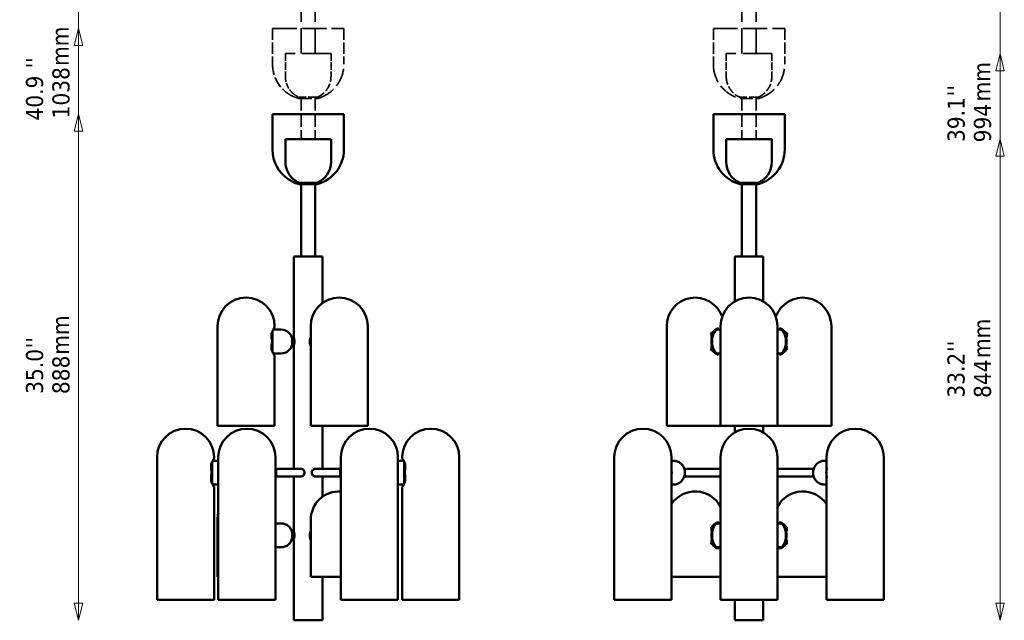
# Model space of a CAD drawing. Header units: millimetres. Extents: x 188 to 1913, y 148 to 2839.
# Tile 210 of 211: x 188 to 1913, y 829 to 1882. Entities that reach past the tile are written whole.
import ezdxf

# ---------------------------------------------------------------- set-up
doc = ezdxf.new("R2010")
doc.units = ezdxf.units.MM
doc.header["$LTSCALE"] = 10
doc.linetypes.add('DASHED', pattern=[0.2068, 0.1655, -0.0413])
for name, color, linetype, lineweight in [('Symbol (ISO)', 7, 'Continuous', 25), ('Widoczne (ISO)', 7, 'Continuous', 50), ('Wymiar (ISO)', 7, 'Continuous', 25)]:
    doc.layers.add(name, color=color, linetype=linetype, lineweight=lineweight)
doc.styles.add('Tekst notatki (ISO)', font='tahoma.ttf')

msp = doc.modelspace()

# ---------------------------------------------------------------- linework, layer by layer
at = {"layer": 'Widoczne (ISO)', "linetype": 'DASHED', "lineweight": 35, "ltscale": 26.999443}
for p, q in [((680.8, 1822.7), (680.8, 2046)), ((705.8, 1822.7), (705.8, 2046)), ((1453.5, 1822.7), (1453.5, 2046)), ((1478.5, 1822.7), (1478.5, 2046))]:
    msp.add_line(p, q, dxfattribs=at)
at = {"layer": 'Widoczne (ISO)', "linetype": 'DASHED', "lineweight": 35, "ltscale": 25.388874}
for p, q in [((630.8, 1866.7), (755.8, 1866.7)), ((1403.5, 1866.7), (1528.5, 1866.7))]:
    msp.add_line(p, q, dxfattribs=at)
at = {"layer": 'Widoczne (ISO)', "linetype": 'DASHED', "lineweight": 35, "ltscale": 11.898498}
for p, q in [((630.8, 1866.7), (630.8, 1804.2)), ((755.8, 1866.7), (755.8, 1804.2)), ((1403.5, 1866.7), (1403.5, 1804.2)), ((1528.5, 1866.7), (1528.5, 1804.2))]:
    msp.add_line(p, q, dxfattribs=at)
at = {"layer": 'Widoczne (ISO)', "linetype": 'DASHED', "lineweight": 35, "ltscale": 24.519987}
for p, q in [((632.8, 1866.7), (753.8, 1866.7)), ((1405.5, 1866.7), (1526.5, 1866.7))]:
    msp.add_line(p, q, dxfattribs=at)
at = {"layer": 'Widoczne (ISO)', "linetype": 'DASHED', "lineweight": 35, "ltscale": 30.382908}
for p, q in [((733.3, 1822.7), (653.3, 1822.7)), ((1506, 1822.7), (1426, 1822.7))]:
    msp.add_line(p, q, dxfattribs=at)
at = {"layer": 'Widoczne (ISO)', "linetype": 'DASHED', "lineweight": 35, "ltscale": 7.615002}
for p, q in [((653.3, 1822.7), (653.3, 1782.7)), ((733.3, 1822.7), (733.3, 1782.7)), ((1426, 1822.7), (1426, 1782.7)), ((1506, 1822.7), (1506, 1782.7))]:
    msp.add_line(p, q, dxfattribs=at)
at = {"layer": 'Widoczne (ISO)', "linetype": 'DASHED', "lineweight": 35, "ltscale": 9.56932}
for p, q in [((709.3, 1746), (677.3, 1746)), ((1482, 1746), (1450, 1746))]:
    msp.add_line(p, q, dxfattribs=at)
at = {"layer": 'Widoczne (ISO)', "linetype": 'DASHED', "lineweight": 35, "ltscale": 13.676178}
for p, q in [((677.3, 1743.7), (709.3, 1743.7)), ((1450, 1743.7), (1482, 1743.7))]:
    msp.add_line(p, q, dxfattribs=at)
at = {"layer": 'Widoczne (ISO)', "linetype": 'DASHED', "lineweight": 35, "ltscale": 13.962074}
for p, q in [((680.8, 1746), (680.8, 1672.7)), ((705.8, 1746), (705.8, 1672.7)), ((1453.5, 1746), (1453.5, 1672.7)), ((1478.5, 1746), (1478.5, 1672.7))]:
    msp.add_line(p, q, dxfattribs=at)
at = {"layer": 'Widoczne (ISO)'}
for p, q in [((630.8, 1716.7), (755.8, 1716.7)), ((630.8, 1716.7), (630.8, 1654.2)), ((632.8, 1716.7), (753.8, 1716.7)), ((755.8, 1716.7), (755.8, 1654.2)), ((1403.5, 1716.7), (1528.5, 1716.7)), ((1403.5, 1716.7), (1403.5, 1654.2)), ((1405.5, 1716.7), (1526.5, 1716.7)), ((1528.5, 1716.7), (1528.5, 1654.2)), ((733.3, 1672.7), (653.3, 1672.7)), ((653.3, 1672.7), (653.3, 1632.7)), ((733.3, 1672.7), (733.3, 1632.7)), ((1506, 1672.7), (1426, 1672.7)), ((1426, 1672.7), (1426, 1632.7)), ((1506, 1672.7), (1506, 1632.7)), ((709.3, 1596), (677.3, 1596)), ((677.3, 1593.7), (709.3, 1593.7)), ((680.8, 1466.7), (680.8, 1596)), ((705.8, 1466.7), (705.8, 1596)), ((1482, 1596), (1450, 1596)), ((1450, 1593.7), (1482, 1593.7)), ((1453.5, 1466.7), (1453.5, 1596)), ((1478.5, 1466.7), (1478.5, 1596)), ((718.3, 1466.7), (668.3, 1466.7)), ((668.3, 1466.7), (668.3, 1462.7)), ((668.3, 1324.4), (668.3, 1462.7)), ((718.3, 1466.7), (718.3, 1462.7)), ((718.3, 1385.1), (718.3, 1462.7)), ((1491, 1466.7), (1441, 1466.7)), ((1441, 1466.7), (1441, 1462.7)), ((1441, 1388), (1441, 1462.7)), ((1491, 1466.7), (1491, 1462.7)), ((1491, 1388), (1491, 1462.7)), ((534.4, 1169.7), (534.4, 1344.7)), ((629.2, 1321.7), (629.2, 1332.1)), ((629.9, 1333.6), (629.9, 1301.7)), ((630.8, 1335.9), (630.8, 1299.5)), ((645.8, 1338.7), (632.2, 1338.7)), ((634.4, 1343.7), (634.4, 1344.7)), ((697.7, 1169.7), (697.7, 1344.7)), ((797.7, 1169.7), (797.7, 1344.7)), ((1321.7, 1169.7), (1321.7, 1344.7)), ((1400, 1325.3), (1400, 1331.4)), ((1411.1, 1339.7), (1409.9, 1339.7)), ((1416, 1338.7), (1411.9, 1338.7)), ((1416, 1169.7), (1416, 1344.7)), ((1516, 1169.7), (1516, 1344.7)), ((1516, 1338.7), (1520.1, 1338.7)), ((1520.9, 1339.7), (1522, 1339.7)), ((1532, 1331.4), (1532, 1325.3)), ((1610.3, 1169.7), (1610.3, 1344.7)), ((629.2, 1303.2), (629.2, 1313.7)), ((665.4, 1324.2), (665.4, 1311.2)), ((668.4, 1324.2), (665.4, 1324.2)), ((645.8, 1296.7), (632.2, 1296.7)), ((668.4, 1311.2), (665.4, 1311.2)), ((668.3, 1094.4), (668.3, 1310.9)), ((1400, 1303.9), (1400, 1310)), ((1411.1, 1295.7), (1409.9, 1295.7)), ((1416, 1296.7), (1411.9, 1296.7)), ((1516, 1296.7), (1520.1, 1296.7)), ((1520.9, 1295.7), (1522, 1295.7)), ((1532, 1310), (1532, 1303.9)), ((634.4, 1169.7), (634.4, 1291.7)), ((534.4, 1169.7), (634.4, 1169.7)), ((697.7, 1169.7), (797.7, 1169.7)), ((718.3, 1094.4), (718.3, 1169.7)), ((1321.7, 1169.7), (1416, 1169.7)), ((1416, 1169.7), (1516, 1169.7)), ((1441, 1158), (1441, 1169.7)), ((1491, 1158), (1491, 1169.7)), ((1516, 1169.7), (1610.3, 1169.7)), ((428.4, 864.7), (428.4, 1114.7)), ((524.8, 1105.9), (524.8, 1069.5)), ((535.8, 1108.7), (526.2, 1108.7)), ((528.4, 1113.7), (528.4, 1114.7)), ((535.8, 864.7), (535.8, 1114.7)), ((635.8, 864.7), (635.8, 1114.7)), ((750.7, 864.7), (750.7, 1114.7)), ((850.7, 864.7), (850.7, 1114.7)), ((850.7, 1108.7), (860.4, 1108.7)), ((858.2, 1113.7), (858.2, 1114.7)), ((861.7, 1069.5), (861.7, 1105.9)), ((958.2, 864.7), (958.2, 1114.7)), ((1229.9, 864.7), (1229.9, 1114.7)), ((1329.9, 864.7), (1329.9, 1114.7)), ((1333.1, 1108.7), (1329.9, 1108.7)), ((1416, 864.7), (1416, 1114.7)), ((1516, 864.7), (1516, 1114.7)), ((1598.9, 1108.7), (1602.1, 1108.7)), ((1602.1, 864.7), (1602.1, 1114.7)), ((1702.1, 864.7), (1702.1, 1114.7)), ((523.2, 1091.7), (523.2, 1102.1)), ((523.9, 1103.6), (523.9, 1071.7)), ((681.3, 1094.2), (636.4, 1094.2)), ((705.2, 1094.2), (750.2, 1094.2)), ((862.7, 1071.7), (862.7, 1103.6)), ((863.3, 1102.1), (863.3, 1091.7)), ((1416, 1094.2), (1352.6, 1094.2)), ((1516, 1094.2), (1579.4, 1094.2)), ((523.2, 1073.2), (523.2, 1083.7)), ((681.3, 1081.2), (636.4, 1081.2)), ((668.3, 984.4), (668.3, 1080.9)), ((705.2, 1081.2), (750.2, 1081.2)), ((718.3, 1045.1), (718.3, 1080.9)), ((863.3, 1083.7), (863.3, 1073.2)), ((1416, 1081.2), (1352.6, 1081.2)), ((1516, 1081.2), (1579.4, 1081.2)), ((535.8, 1066.7), (526.2, 1066.7)), ((528.4, 864.7), (528.4, 1061.7)), ((850.7, 1066.7), (860.4, 1066.7)), ((858.2, 864.7), (858.2, 1061.7)), ((1333.1, 1066.7), (1329.9, 1066.7)), ((1598.9, 1066.7), (1602.1, 1066.7)), ((534.4, 904.7), (534.4, 1004.7)), ((697.7, 904.7), (697.7, 1004.7)), ((645.8, 998.7), (635.8, 998.7)), ((665.4, 984.2), (665.4, 971.2)), ((668.4, 984.2), (665.4, 984.2)), ((1400, 985.3), (1400, 991.4)), ((1411.1, 999.7), (1409.9, 999.7)), ((1416, 998.7), (1411.9, 998.7)), ((1516, 998.7), (1520.1, 998.7)), ((1520.9, 999.7), (1522, 999.7)), ((1532, 991.4), (1532, 985.3)), ((668.4, 971.2), (665.4, 971.2)), ((668.3, 832.7), (668.3, 970.9)), ((1400, 963.9), (1400, 970)), ((1532, 970), (1532, 963.9)), ((645.8, 956.7), (635.8, 956.7)), ((1411.1, 955.7), (1409.9, 955.7)), ((1416, 956.7), (1411.9, 956.7)), ((1516, 956.7), (1520.1, 956.7)), ((1520.9, 955.7), (1522, 955.7)), ((535.8, 904.7), (534.4, 904.7)), ((750.7, 904.7), (697.7, 904.7)), ((718.3, 832.7), (718.3, 904.7)), ((1416, 904.7), (1329.9, 904.7)), ((1602.1, 904.7), (1516, 904.7)), ((428.4, 864.7), (528.4, 864.7)), ((535.8, 864.7), (635.8, 864.7)), ((750.7, 864.7), (850.7, 864.7)), ((858.2, 864.7), (958.2, 864.7)), ((1229.9, 864.7), (1329.9, 864.7)), ((1416, 864.7), (1516, 864.7)), ((1441, 832.7), (1441, 864.7)), ((1491, 832.7), (1491, 864.7)), ((1602.1, 864.7), (1702.1, 864.7)), ((668.3, 828.7), (668.3, 832.7)), ((668.3, 828.7), (718.3, 828.7)), ((718.3, 828.7), (718.3, 832.7)), ((1441, 828.7), (1441, 832.7)), ((1441, 828.7), (1491, 828.7)), ((1491, 828.7), (1491, 832.7))]:
    msp.add_line(p, q, dxfattribs=at)
at = {"layer": 'Widoczne (ISO)', "linetype": 'DASHED', "lineweight": 35, "ltscale": 11.664359}
msp.add_arc((693.3, 1804.2), 62.5, 180, 236.1683, dxfattribs=at)
at = {"layer": 'Widoczne (ISO)', "linetype": 'DASHED', "lineweight": 35, "ltscale": 19.824623}
for centre, start, end in [((693.3, 1804.2), 284.8328, 0), ((1466, 1804.2), 180, 255.1672), ((1466, 1804.2), 284.8328, 0)]:
    msp.add_arc(centre, 62.5, start, end, dxfattribs=at)
at = {"layer": 'Widoczne (ISO)', "linetype": 'DASHED', "lineweight": 35, "ltscale": 5.947565}
msp.add_arc((693.3, 1782.7), 40, 180, 224.75, dxfattribs=at)
at = {"layer": 'Widoczne (ISO)', "linetype": 'DASHED', "lineweight": 35, "ltscale": 8.827931}
for centre, start, end in [((693.3, 1782.7), 293.5782, 0), ((1466, 1782.7), 180, 246.4218), ((1466, 1782.7), 293.5782, 0)]:
    msp.add_arc(centre, 40, start, end, dxfattribs=at)
at = {"layer": 'Widoczne (ISO)', "linetype": 'DASHED', "lineweight": 35, "ltscale": 2.429679}
msp.add_arc((693.3, 1804.2), 62.5, 243.4669, 255.1672, dxfattribs=at)
at = {"layer": 'Widoczne (ISO)', "linetype": 'DASHED', "lineweight": 35, "ltscale": 1.715295}
msp.add_arc((693.3, 1782.7), 40, 233.5152, 246.4218, dxfattribs=at)
at = {"layer": 'Widoczne (ISO)'}
for centre, radius, start, end in [((693.3, 1654.2), 62.5, 180, 236.1683), ((693.3, 1654.2), 62.5, 284.8328, 0), ((1466, 1654.2), 62.5, 180, 255.1672), ((1466, 1654.2), 62.5, 284.8328, 0), ((693.3, 1632.7), 40, 180, 224.75), ((693.3, 1632.7), 40, 293.5782, 0), ((1466, 1632.7), 40, 180, 246.4218), ((1466, 1632.7), 40, 293.5782, 0), ((693.3, 1654.2), 62.5, 243.4669, 255.1672), ((693.3, 1632.7), 40, 233.5152, 246.4218), ((584.4, 1344.7), 50, 0, 180), ((747.7, 1344.7), 50, 0, 180), ((1371.7, 1344.7), 50, 19.4253, 180), ((1466, 1344.7), 50, 0, 180), ((1560.3, 1344.7), 50, 0, 160.5747), ((631.4, 1343.7), 3, 331.049, 0), ((645.8, 1318.7), 20, 12.1772, 90), ((645.8, 1316.7), 20, 270, 347.8228), ((631.4, 1291.7), 3, 0, 28.951), ((478.4, 1114.7), 50, 0, 180), ((585.8, 1114.7), 50, 0, 180), ((800.7, 1114.7), 50, 0, 180), ((908.2, 1114.7), 50, 0, 180), ((1279.9, 1114.7), 50, 0, 180), ((1466, 1114.7), 50, 0, 180), ((1652.1, 1114.7), 50, 0, 180), ((525.4, 1113.7), 3, 331.049, 0), ((861.2, 1113.7), 3, 180, 208.951), ((525.4, 1061.7), 3, 0, 28.951), ((747.7, 1004.7), 50, 86.5602, 180), ((861.2, 1061.7), 3, 151.049, 180), ((1371.7, 1004.7), 50, 27.6063, 146.7174), ((1560.3, 1004.7), 50, 33.2826, 152.3937), ((584.4, 1004.7), 50, 166.1748, 180), ((645.8, 978.7), 20, 12.1772, 90), ((645.8, 976.7), 20, 270, 347.8228)]:
    msp.add_arc(centre, radius, start, end, dxfattribs=at)
for centre, major_axis, ratio, start_param, end_param in [((1411.1, 1317.7), (0, -22), 0.5, 2.838927, 6.585851), ((1409.8, 1317.7), (0, 22), 0.5, 0.81693, 1.102394), ((1411.9, 1317.7), (0, -21), 0.5, 3.141593, 6.283185), ((1520.9, 1317.7), (0, 22), 0.5, 2.838927, 6.585851), ((1520.1, 1317.7), (0, 21), 0.5, 3.141593, 6.283185), ((1522.2, 1317.7), (0, -22), 0.5, 2.039198, 2.324663), ((1409.8, 1317.7), (0, 22), 0.5, 2.039198, 2.324663), ((1522.2, 1317.7), (0, -22), 0.5, 0.81693, 1.102394), ((681.3, 1087.7), (0, 6.75), 0.866025, 0.046975, 0.273013), ((681.3, 1087.7), (0, 6.5), 0.866025, 5.756278, 6.283185), ((681.3, 1087.7), (0, -6.5), 0.866025, 0.801101, 2.340491), ((705.2, 1087.7), (0, 6.5), 0.866025, 0.801101, 2.340491), ((705.2, 1087.7), (0, 6.5), 0.866025, 0, 0.526907), ((705.2, 1087.7), (0, 6.75), 0.866025, 6.010173, 6.236211), ((1320.1, 1087.7), (0, 21), 0.5, 4.338781, 5.085997), ((1319.3, 1087.7), (0, 22), 0.5, 4.440475, 4.984303), ((1611.9, 1087.7), (0, -21), 0.5, 4.338781, 5.085997), ((1612.7, 1087.7), (0, -22), 0.5, 4.440475, 4.984303), ((681.3, 1087.7), (0, -6.75), 0.866025, 6.010173, 6.236211), ((681.3, 1087.7), (0, -6.5), 0.866025, 0, 0.526907), ((705.2, 1087.7), (0, -6.5), 0.866025, 5.756278, 6.283185), ((705.2, 1087.7), (0, -6.75), 0.866025, 0.046975, 0.273013), ((1411.1, 977.7), (0, -22), 0.5, 2.838927, 6.585851), ((1520.9, 977.7), (0, 22), 0.5, 2.838927, 6.585851), ((1409.8, 977.7), (0, 22), 0.5, 0.81693, 1.102394), ((1411.9, 977.7), (0, -21), 0.5, 3.141593, 6.283185), ((1520.1, 977.7), (0, 21), 0.5, 3.141593, 6.283185), ((1522.2, 977.7), (0, -22), 0.5, 2.039198, 2.324663), ((1409.8, 977.7), (0, 22), 0.5, 2.039198, 2.324663), ((1522.2, 977.7), (0, -22), 0.5, 0.81693, 1.102394)]:
    msp.add_ellipse(centre, major_axis=major_axis, ratio=ratio, start_param=start_param, end_param=end_param, dxfattribs=at)
at = {"layer": 'Widoczne (ISO)', "linetype": 'DASHED', "lineweight": 35, "ltscale": 3.673922}
msp.add_open_spline([(661.7, 1750.2), (661.3, 1750.5), (660.8, 1750.8), (659.9, 1751.3), (659.5, 1751.6), (659, 1751.9), (658.8, 1752), (658.6, 1752.2), (658.6, 1752.2), (658.5, 1752.2), (658.5, 1752.2), (658.5, 1752.2), (658.5, 1752.2), (658.6, 1752.2), (658.6, 1752.2), (658.8, 1752), (659, 1751.9), (659.5, 1751.6), (659.9, 1751.3), (660.8, 1750.8), (661.3, 1750.5), (662.2, 1750), (662.7, 1749.7), (663.7, 1749.1), (664.2, 1748.9), (664.8, 1748.6), (665, 1748.5), (665.2, 1748.3), (665.3, 1748.3), (665.3, 1748.3), (665.4, 1748.2), (665.4, 1748.2), (665.3, 1748.3), (665.3, 1748.3), (665.2, 1748.3), (665, 1748.5), (664.8, 1748.6), (664.2, 1748.9), (663.7, 1749.1), (662.7, 1749.7), (662.2, 1750), (661.7, 1750.2)], degree=3, knots=[0, 0, 0, 0, 0.151123, 0.151123, 0.302246, 0.302246, 0.376402, 0.376402, 0.41348, 0.41348, 0.450558, 0.450558, 0.487636, 0.487636, 0.524715, 0.524715, 0.598871, 0.598871, 0.749994, 0.749994, 0.901117, 0.901117, 1.062833, 1.062833, 1.22455, 1.22455, 1.301202, 1.301202, 1.339528, 1.339528, 1.377854, 1.377854, 1.416181, 1.416181, 1.454507, 1.454507, 1.531159, 1.531159, 1.692876, 1.692876, 1.854592, 1.854592, 1.854592, 1.854592], dxfattribs=at)
at = {"layer": 'Widoczne (ISO)', "linetype": 'DASHED', "lineweight": 35, "ltscale": 0.752842}
msp.add_open_spline([(664.9, 1754.5), (664.9, 1754.5), (664.9, 1754.5), (665.1, 1754.3), (665.3, 1754.2), (665.6, 1753.8), (665.9, 1753.6), (666.5, 1753), (666.8, 1752.8), (667.1, 1752.5)], degree=3, knots=[1.1619826, 1.1619826, 1.1619826, 1.1619826, 1.2360609, 1.2360609, 1.3101392, 1.3101392, 1.4258768, 1.4258768, 1.5416144, 1.5416144, 1.5416144, 1.5416144], dxfattribs=at)
at = {"layer": 'Widoczne (ISO)', "linetype": 'DASHED', "lineweight": 35, "ltscale": 0.775564}
msp.add_open_spline([(667.1, 1752.5), (667.4, 1752.2), (667.7, 1752), (668.4, 1751.4), (668.7, 1751.2), (669.1, 1750.8), (669.2, 1750.7), (669.4, 1750.6), (669.4, 1750.6), (669.5, 1750.5), (669.5, 1750.5), (669.5, 1750.5)], degree=3, knots=[0, 0, 0, 0, 0.1205823, 0.1205823, 0.2411645, 0.2411645, 0.31617, 0.31617, 0.3536727, 0.3536727, 0.3911754, 0.3911754, 0.3911754, 0.3911754], dxfattribs=at)
at = {"layer": 'Widoczne (ISO)'}
for points, knots in [([(661.7, 1600.2), (661.3, 1600.5), (660.8, 1600.8), (659.9, 1601.3), (659.5, 1601.6), (659, 1601.9), (658.8, 1602), (658.6, 1602.2), (658.6, 1602.2), (658.5, 1602.2), (658.5, 1602.2), (658.5, 1602.2), (658.5, 1602.2), (658.6, 1602.2), (658.6, 1602.2), (658.8, 1602), (659, 1601.9), (659.5, 1601.6), (659.9, 1601.3), (660.8, 1600.8), (661.3, 1600.5), (662.2, 1600), (662.7, 1599.7), (663.7, 1599.1), (664.2, 1598.9), (664.8, 1598.6), (665, 1598.5), (665.2, 1598.3), (665.3, 1598.3), (665.3, 1598.3), (665.4, 1598.2), (665.4, 1598.2), (665.3, 1598.3), (665.3, 1598.3), (665.2, 1598.3), (665, 1598.5), (664.8, 1598.6), (664.2, 1598.9), (663.7, 1599.1), (662.7, 1599.7), (662.2, 1600), (661.7, 1600.2)], [0, 0, 0, 0, 0.151123, 0.151123, 0.302246, 0.302246, 0.376402, 0.376402, 0.41348, 0.41348, 0.450558, 0.450558, 0.487636, 0.487636, 0.524715, 0.524715, 0.598871, 0.598871, 0.749994, 0.749994, 0.901117, 0.901117, 1.062833, 1.062833, 1.22455, 1.22455, 1.301202, 1.301202, 1.339528, 1.339528, 1.377854, 1.377854, 1.416181, 1.416181, 1.454507, 1.454507, 1.531159, 1.531159, 1.692876, 1.692876, 1.854592, 1.854592, 1.854592, 1.854592]), ([(664.9, 1604.5), (664.9, 1604.5), (664.9, 1604.5), (665.1, 1604.3), (665.3, 1604.2), (665.6, 1603.8), (665.9, 1603.6), (666.5, 1603), (666.8, 1602.8), (667.1, 1602.5)], [1.1619826, 1.1619826, 1.1619826, 1.1619826, 1.2360609, 1.2360609, 1.3101392, 1.3101392, 1.4258768, 1.4258768, 1.5416144, 1.5416144, 1.5416144, 1.5416144]), ([(667.1, 1602.5), (667.4, 1602.2), (667.7, 1602), (668.4, 1601.4), (668.7, 1601.2), (669.1, 1600.8), (669.2, 1600.7), (669.4, 1600.6), (669.4, 1600.6), (669.5, 1600.5), (669.5, 1600.5), (669.5, 1600.5)], [0, 0, 0, 0, 0.1205823, 0.1205823, 0.2411645, 0.2411645, 0.31617, 0.31617, 0.3536727, 0.3536727, 0.3911754, 0.3911754, 0.3911754, 0.3911754]), ([(629, 1332.7), (629, 1332.7), (629, 1332.7), (629.1, 1332.6), (629.2, 1332.5), (629.2, 1332.3), (629.2, 1332.2), (629.2, 1332.1)], [-0.3410419, -0.3410419, -0.3410419, -0.3410419, -0.3402517, -0.3402517, -0.2741746, -0.2741746, -0.2269455, -0.2269455, -0.2269455, -0.2269455]), ([(629.2, 1331.9), (629.7, 1333.1), (630.1, 1334.2), (631, 1336.3), (631.5, 1337.3), (632.3, 1339), (632.7, 1339.7), (633.3, 1341), (633.6, 1341.4), (633.9, 1342.1), (634, 1342.2), (634, 1342.2)], [14.190376, 14.190376, 14.190376, 14.190376, 14.675458, 14.675458, 15.18203, 15.18203, 15.688602, 15.688602, 16.195173, 16.195173, 16.701745, 16.701745, 16.701745, 16.701745]), ([(1399.1, 1332.7), (1399.1, 1332.7), (1399.1, 1332.7), (1399.2, 1332.6), (1399.4, 1332.5), (1399.6, 1332.2), (1399.7, 1332.1), (1399.9, 1331.8), (1400, 1331.6), (1400, 1331.4)], [-0.3410419, -0.3410419, -0.3410419, -0.3410419, -0.3402517, -0.3402517, -0.2741746, -0.2741746, -0.2082186, -0.2082186, -0.1014583, -0.1014583, -0.1014583, -0.1014583]), ([(1400.8, 1332.3), (1401.6, 1333.4), (1402.4, 1334.4), (1404.1, 1336.1), (1405, 1336.9), (1406.8, 1338.3), (1407.7, 1338.9), (1409.3, 1339.8), (1410.1, 1340.2), (1411.4, 1340.6), (1412, 1340.7), (1412.4, 1340.7)], [14.343072, 14.343072, 14.343072, 14.343072, 14.814806, 14.814806, 15.286541, 15.286541, 15.758276, 15.758276, 16.23001, 16.23001, 16.701745, 16.701745, 16.701745, 16.701745]), ([(1519.6, 1340.7), (1520, 1340.7), (1520.6, 1340.6), (1521.9, 1340.2), (1522.7, 1339.8), (1524.3, 1338.9), (1525.2, 1338.3), (1526.9, 1336.9), (1527.8, 1336.1), (1529.6, 1334.4), (1530.4, 1333.4), (1531.2, 1332.3)], [16.701745, 16.701745, 16.701745, 16.701745, 17.173476, 17.173476, 17.645207, 17.645207, 18.116937, 18.116937, 18.588668, 18.588668, 19.060399, 19.060399, 19.060399, 19.060399]), ([(1532, 1331.4), (1532, 1331.5), (1532, 1331.7), (1532.2, 1331.9), (1532.3, 1332.1), (1532.5, 1332.4), (1532.7, 1332.6), (1532.9, 1332.7), (1532.9, 1332.7), (1532.9, 1332.7)], [-0.2395443, -0.2395443, -0.2395443, -0.2395443, -0.166625, -0.166625, -0.0833873, -0.0833873, 0, 0, 0.0007924, 0.0007924, 0.0007924, 0.0007924]), ([(668.3, 1324.4), (668.3, 1324.4), (668.3, 1324.2), (668.5, 1323.6), (668.6, 1323), (668.9, 1321.8), (669, 1321.1), (669.2, 1319.4), (669.2, 1318.5), (669.2, 1317.7), (669.2, 1316.8), (669.2, 1315.9), (669, 1314.2), (668.9, 1313.5), (668.6, 1312.3), (668.5, 1311.8), (668.3, 1311.1), (668.3, 1310.9), (668.3, 1310.9)], [3.067642, 3.067642, 3.067642, 3.067642, 3.323254, 3.323254, 3.578867, 3.578867, 3.834528, 3.834528, 4.090189, 4.090189, 4.090189, 4.345851, 4.345851, 4.601512, 4.601512, 4.857125, 4.857125, 5.112737, 5.112737, 5.112737, 5.112737]), ([(697.7, 1309.6), (697.6, 1310), (697.4, 1310.4), (696.6, 1313), (696.2, 1315.1), (696.1, 1319.6), (696.4, 1321.8), (697.3, 1324.6), (697.5, 1325.2), (697.7, 1325.7)], [4.5164841, 4.5164841, 4.5164841, 4.5164841, 4.5846601, 4.5846601, 4.9416363, 4.9416363, 5.3109256, 5.3109256, 5.403922, 5.403922, 5.403922, 5.403922]), ([(629.2, 1303.2), (629.2, 1303.2), (629.2, 1303.1), (629.2, 1302.9), (629.1, 1302.8), (629, 1302.6), (629, 1302.6), (629, 1302.6)], [-0.1136777, -0.1136777, -0.1136777, -0.1136777, -0.0833873, -0.0833873, 0, 0, 0.0007924, 0.0007924, 0.0007924, 0.0007924]), ([(634, 1293.1), (634, 1293.1), (633.9, 1293.3), (633.6, 1293.9), (633.3, 1294.4), (632.7, 1295.6), (632.3, 1296.3), (631.5, 1298), (631, 1299), (630.1, 1301.1), (629.7, 1302.2), (629.2, 1303.4)], [16.701745, 16.701745, 16.701745, 16.701745, 17.208312, 17.208312, 17.71488, 17.71488, 18.221447, 18.221447, 18.728015, 18.728015, 19.213093, 19.213093, 19.213093, 19.213093]), ([(1400, 1303.9), (1400, 1303.8), (1399.9, 1303.7), (1399.8, 1303.4), (1399.7, 1303.2), (1399.4, 1302.9), (1399.3, 1302.8), (1399.1, 1302.6), (1399.1, 1302.6), (1399.1, 1302.6)], [-0.2395443, -0.2395443, -0.2395443, -0.2395443, -0.166625, -0.166625, -0.0833873, -0.0833873, 0, 0, 0.0007924, 0.0007924, 0.0007924, 0.0007924]), ([(1412.4, 1294.7), (1412, 1294.7), (1411.4, 1294.7), (1410.1, 1295.2), (1409.3, 1295.5), (1407.7, 1296.4), (1406.8, 1297), (1405, 1298.4), (1404.1, 1299.2), (1402.4, 1301), (1401.6, 1302), (1400.8, 1303)], [16.701745, 16.701745, 16.701745, 16.701745, 17.173476, 17.173476, 17.645207, 17.645207, 18.116937, 18.116937, 18.588668, 18.588668, 19.060399, 19.060399, 19.060399, 19.060399]), ([(1531.2, 1303), (1530.4, 1302), (1529.6, 1301), (1527.8, 1299.2), (1526.9, 1298.4), (1525.2, 1297), (1524.3, 1296.4), (1522.7, 1295.5), (1521.9, 1295.2), (1520.6, 1294.7), (1520, 1294.7), (1519.6, 1294.7)], [14.343072, 14.343072, 14.343072, 14.343072, 14.814806, 14.814806, 15.286541, 15.286541, 15.758276, 15.758276, 16.23001, 16.23001, 16.701745, 16.701745, 16.701745, 16.701745]), ([(1532.9, 1302.6), (1532.9, 1302.6), (1532.9, 1302.6), (1532.8, 1302.7), (1532.6, 1302.9), (1532.4, 1303.1), (1532.3, 1303.2), (1532.1, 1303.6), (1532, 1303.7), (1532, 1303.9)], [-0.3410419, -0.3410419, -0.3410419, -0.3410419, -0.3402517, -0.3402517, -0.2741746, -0.2741746, -0.2082186, -0.2082186, -0.1014583, -0.1014583, -0.1014583, -0.1014583]), ([(523.2, 1101.9), (523.7, 1103.1), (524.1, 1104.2), (525, 1106.3), (525.5, 1107.3), (526.3, 1109), (526.7, 1109.7), (527.3, 1111), (527.6, 1111.4), (527.9, 1112.1), (528, 1112.2), (528, 1112.2)], [14.190376, 14.190376, 14.190376, 14.190376, 14.675458, 14.675458, 15.18203, 15.18203, 15.688602, 15.688602, 16.195173, 16.195173, 16.701745, 16.701745, 16.701745, 16.701745]), ([(858.6, 1112.2), (858.6, 1112.2), (858.6, 1112.1), (859, 1111.4), (859.2, 1111), (859.9, 1109.7), (860.3, 1109), (861.1, 1107.3), (861.5, 1106.3), (862.5, 1104.2), (862.9, 1103.1), (863.3, 1101.9)], [16.701745, 16.701745, 16.701745, 16.701745, 17.208312, 17.208312, 17.71488, 17.71488, 18.221447, 18.221447, 18.728015, 18.728015, 19.213093, 19.213093, 19.213093, 19.213093]), ([(1333.1, 1108.7), (1335.3, 1108.7), (1337.4, 1108.3), (1341.4, 1107), (1343.2, 1106.1), (1346.4, 1103.8), (1347.7, 1102.5), (1350.2, 1099.6), (1351, 1098), (1352.6, 1094.6), (1353, 1092.8), (1353.7, 1088.9), (1353.7, 1086.9), (1353.1, 1082.3), (1352.5, 1079.8), (1350, 1075.7), (1349.3, 1074.7), (1346.9, 1072), (1344.9, 1070.1), (1340.1, 1067.8), (1337.7, 1067), (1334.5, 1066.7), (1333.8, 1066.7), (1333.1, 1066.7)], [0.247814, 0.247814, 0.247814, 0.247814, 0.407851, 0.407851, 0.580078, 0.580078, 0.791188, 0.791188, 1.079573, 1.079573, 1.502074, 1.502074, 2.092029, 2.092029, 2.692653, 2.692653, 2.87158, 2.87158, 3.149251, 3.149251, 3.336446, 3.336446, 3.389407, 3.389407, 3.389407, 3.389407]), ([(1598.9, 1066.7), (1596.7, 1066.7), (1594.6, 1067), (1590.6, 1068.3), (1588.8, 1069.3), (1585.6, 1071.5), (1584.2, 1072.8), (1581.8, 1075.8), (1580.9, 1077.3), (1579.4, 1080.7), (1578.9, 1082.5), (1578.3, 1086.4), (1578.3, 1088.5), (1578.9, 1093), (1579.5, 1095.5), (1582, 1099.6), (1582.7, 1100.7), (1585, 1103.4), (1587.1, 1105.2), (1591.9, 1107.6), (1594.2, 1108.3), (1597.4, 1108.6), (1598.2, 1108.7), (1598.9, 1108.7)], [3.389407, 3.389407, 3.389407, 3.389407, 3.549443, 3.549443, 3.72167, 3.72167, 3.932781, 3.932781, 4.221165, 4.221165, 4.643667, 4.643667, 5.233622, 5.233622, 5.834246, 5.834246, 6.013173, 6.013173, 6.290844, 6.290844, 6.478039, 6.478039, 6.530999, 6.530999, 6.530999, 6.530999]), ([(523, 1102.7), (523, 1102.7), (523, 1102.7), (523.1, 1102.6), (523.2, 1102.5), (523.2, 1102.3), (523.2, 1102.2), (523.2, 1102.1)], [-0.3410419, -0.3410419, -0.3410419, -0.3410419, -0.3402517, -0.3402517, -0.2741746, -0.2741746, -0.2269455, -0.2269455, -0.2269455, -0.2269455]), ([(635.8, 1095.7), (636, 1095.3), (636.2, 1094.9), (637, 1092.4), (637.4, 1090.2), (637.5, 1085.8), (637.1, 1083.5), (636.3, 1080.7), (636.1, 1080.2), (635.8, 1079.6)], [1.3748915, 1.3748915, 1.3748915, 1.3748915, 1.4430675, 1.4430675, 1.8000437, 1.8000437, 2.1693329, 2.1693329, 2.2623294, 2.2623294, 2.2623294, 2.2623294]), ([(680.8, 1094.4), (681.5, 1094.4), (682.3, 1094.2), (683.9, 1093.6), (684.6, 1093), (685.7, 1091.8), (686.2, 1091.1), (686.9, 1089.4), (687.1, 1088.5), (687.1, 1087.7), (687.1, 1086.8), (686.9, 1085.9), (686.2, 1084.2), (685.7, 1083.5), (684.6, 1082.3), (683.9, 1081.8), (682.3, 1081.1), (681.5, 1080.9), (680.8, 1080.9)], [3.067642, 3.067642, 3.067642, 3.067642, 3.323254, 3.323254, 3.578867, 3.578867, 3.834528, 3.834528, 4.090189, 4.090189, 4.090189, 4.345851, 4.345851, 4.601512, 4.601512, 4.857125, 4.857125, 5.112737, 5.112737, 5.112737, 5.112737]), ([(705.8, 1080.9), (705, 1080.9), (704.2, 1081.1), (702.7, 1081.8), (702, 1082.3), (700.8, 1083.5), (700.3, 1084.2), (699.6, 1085.9), (699.5, 1086.8), (699.5, 1088.5), (699.6, 1089.4), (700.3, 1091.1), (700.8, 1091.8), (702, 1093), (702.7, 1093.6), (704.2, 1094.2), (705, 1094.4), (705.8, 1094.4)], [1.022547, 1.022547, 1.022547, 1.022547, 1.27816, 1.27816, 1.533772, 1.533772, 1.789433, 1.789433, 2.045095, 2.045095, 2.300756, 2.300756, 2.556418, 2.556418, 2.81203, 2.81203, 3.067642, 3.067642, 3.067642, 3.067642]), ([(750.7, 1079.6), (750.6, 1080), (750.4, 1080.4), (749.6, 1083), (749.2, 1085.1), (749.1, 1089.6), (749.4, 1091.8), (750.3, 1094.6), (750.5, 1095.2), (750.7, 1095.7)], [4.5164841, 4.5164841, 4.5164841, 4.5164841, 4.5846601, 4.5846601, 4.9416363, 4.9416363, 5.3109256, 5.3109256, 5.403922, 5.403922, 5.403922, 5.403922]), ([(863.3, 1102.1), (863.3, 1102.1), (863.3, 1102.2), (863.4, 1102.4), (863.4, 1102.6), (863.5, 1102.7), (863.5, 1102.7), (863.5, 1102.7)], [-0.1136777, -0.1136777, -0.1136777, -0.1136777, -0.0833873, -0.0833873, 0, 0, 0.0007924, 0.0007924, 0.0007924, 0.0007924]), ([(523.2, 1073.2), (523.2, 1073.2), (523.2, 1073.1), (523.2, 1072.9), (523.1, 1072.8), (523, 1072.6), (523, 1072.6), (523, 1072.6)], [-0.1136777, -0.1136777, -0.1136777, -0.1136777, -0.0833873, -0.0833873, 0, 0, 0.0007924, 0.0007924, 0.0007924, 0.0007924]), ([(528, 1063.1), (528, 1063.1), (527.9, 1063.3), (527.6, 1063.9), (527.3, 1064.4), (526.7, 1065.6), (526.3, 1066.3), (525.5, 1068), (525, 1069), (524.1, 1071.1), (523.7, 1072.2), (523.2, 1073.4)], [16.701745, 16.701745, 16.701745, 16.701745, 17.208312, 17.208312, 17.71488, 17.71488, 18.221447, 18.221447, 18.728015, 18.728015, 19.213093, 19.213093, 19.213093, 19.213093]), ([(863.3, 1073.4), (862.9, 1072.2), (862.5, 1071.1), (861.5, 1069), (861.1, 1068), (860.3, 1066.3), (859.9, 1065.6), (859.2, 1064.4), (859, 1063.9), (858.6, 1063.3), (858.6, 1063.1), (858.6, 1063.1)], [14.190376, 14.190376, 14.190376, 14.190376, 14.675458, 14.675458, 15.18203, 15.18203, 15.688602, 15.688602, 16.195173, 16.195173, 16.701745, 16.701745, 16.701745, 16.701745]), ([(863.5, 1072.6), (863.5, 1072.6), (863.5, 1072.6), (863.5, 1072.7), (863.4, 1072.9), (863.3, 1073.1), (863.3, 1073.2), (863.3, 1073.2)], [-0.3410419, -0.3410419, -0.3410419, -0.3410419, -0.3402517, -0.3402517, -0.2741746, -0.2741746, -0.2269455, -0.2269455, -0.2269455, -0.2269455]), ([(668.3, 984.4), (668.3, 984.4), (668.3, 984.2), (668.5, 983.6), (668.6, 983), (668.9, 981.8), (669, 981.1), (669.2, 979.4), (669.2, 978.5), (669.2, 977.7), (669.2, 976.8), (669.2, 975.9), (669, 974.2), (668.9, 973.5), (668.6, 972.3), (668.5, 971.8), (668.3, 971.1), (668.3, 970.9), (668.3, 970.9)], [3.067642, 3.067642, 3.067642, 3.067642, 3.323254, 3.323254, 3.578867, 3.578867, 3.834528, 3.834528, 4.090189, 4.090189, 4.090189, 4.345851, 4.345851, 4.601512, 4.601512, 4.857125, 4.857125, 5.112737, 5.112737, 5.112737, 5.112737]), ([(697.7, 969.6), (697.6, 970), (697.4, 970.4), (696.6, 973), (696.2, 975.1), (696.1, 979.6), (696.4, 981.8), (697.3, 984.6), (697.5, 985.2), (697.7, 985.7)], [4.5164841, 4.5164841, 4.5164841, 4.5164841, 4.5846601, 4.5846601, 4.9416363, 4.9416363, 5.3109256, 5.3109256, 5.403922, 5.403922, 5.403922, 5.403922]), ([(1399.1, 992.7), (1399.1, 992.7), (1399.1, 992.7), (1399.2, 992.6), (1399.4, 992.5), (1399.6, 992.2), (1399.7, 992.1), (1399.9, 991.8), (1400, 991.6), (1400, 991.4)], [-0.3410419, -0.3410419, -0.3410419, -0.3410419, -0.3402517, -0.3402517, -0.2741746, -0.2741746, -0.2082186, -0.2082186, -0.1014583, -0.1014583, -0.1014583, -0.1014583]), ([(1400.8, 992.3), (1401.6, 993.4), (1402.4, 994.4), (1404.1, 996.1), (1405, 996.9), (1406.8, 998.3), (1407.7, 998.9), (1409.3, 999.8), (1410.1, 1000.2), (1411.4, 1000.6), (1412, 1000.7), (1412.4, 1000.7)], [14.343072, 14.343072, 14.343072, 14.343072, 14.814806, 14.814806, 15.286541, 15.286541, 15.758276, 15.758276, 16.23001, 16.23001, 16.701745, 16.701745, 16.701745, 16.701745]), ([(1519.6, 1000.7), (1520, 1000.7), (1520.6, 1000.6), (1521.9, 1000.2), (1522.7, 999.8), (1524.3, 998.9), (1525.2, 998.3), (1526.9, 996.9), (1527.8, 996.1), (1529.6, 994.4), (1530.4, 993.4), (1531.2, 992.3)], [16.701745, 16.701745, 16.701745, 16.701745, 17.173476, 17.173476, 17.645207, 17.645207, 18.116937, 18.116937, 18.588668, 18.588668, 19.060399, 19.060399, 19.060399, 19.060399]), ([(1532, 991.4), (1532, 991.5), (1532, 991.7), (1532.2, 991.9), (1532.3, 992.1), (1532.5, 992.4), (1532.7, 992.6), (1532.9, 992.7), (1532.9, 992.7), (1532.9, 992.7)], [-0.2395443, -0.2395443, -0.2395443, -0.2395443, -0.166625, -0.166625, -0.0833873, -0.0833873, 0, 0, 0.0007924, 0.0007924, 0.0007924, 0.0007924]), ([(1400, 963.9), (1400, 963.8), (1399.9, 963.7), (1399.8, 963.4), (1399.7, 963.2), (1399.4, 962.9), (1399.3, 962.8), (1399.1, 962.6), (1399.1, 962.6), (1399.1, 962.6)], [-0.2395443, -0.2395443, -0.2395443, -0.2395443, -0.166625, -0.166625, -0.0833873, -0.0833873, 0, 0, 0.0007924, 0.0007924, 0.0007924, 0.0007924]), ([(1412.4, 954.7), (1412, 954.7), (1411.4, 954.7), (1410.1, 955.2), (1409.3, 955.5), (1407.7, 956.4), (1406.8, 957), (1405, 958.4), (1404.1, 959.2), (1402.4, 961), (1401.6, 962), (1400.8, 963)], [16.701745, 16.701745, 16.701745, 16.701745, 17.173476, 17.173476, 17.645207, 17.645207, 18.116937, 18.116937, 18.588668, 18.588668, 19.060399, 19.060399, 19.060399, 19.060399]), ([(1531.2, 963), (1530.4, 962), (1529.6, 961), (1527.8, 959.2), (1526.9, 958.4), (1525.2, 957), (1524.3, 956.4), (1522.7, 955.5), (1521.9, 955.2), (1520.6, 954.7), (1520, 954.7), (1519.6, 954.7)], [14.343072, 14.343072, 14.343072, 14.343072, 14.814806, 14.814806, 15.286541, 15.286541, 15.758276, 15.758276, 16.23001, 16.23001, 16.701745, 16.701745, 16.701745, 16.701745]), ([(1532.9, 962.6), (1532.9, 962.6), (1532.9, 962.6), (1532.8, 962.7), (1532.6, 962.9), (1532.4, 963.1), (1532.3, 963.2), (1532.1, 963.6), (1532, 963.7), (1532, 963.9)], [-0.3410419, -0.3410419, -0.3410419, -0.3410419, -0.3402517, -0.3402517, -0.2741746, -0.2741746, -0.2082186, -0.2082186, -0.1014583, -0.1014583, -0.1014583, -0.1014583])]:
    msp.add_open_spline(points, degree=3, knots=knots, dxfattribs=at)
for points in [[(668.3, 1094.4), (668.3, 1094.4), (668.3, 1094.3), (668.4, 1094.2)], [(679.2, 1094.2), (679.7, 1094.3), (680.3, 1094.4), (680.8, 1094.4)], [(705.8, 1094.4), (706.3, 1094.4), (706.8, 1094.3), (707.3, 1094.2)], [(718.2, 1094.2), (718.3, 1094.3), (718.3, 1094.4), (718.3, 1094.4)], [(668.4, 1081.2), (668.3, 1081), (668.3, 1080.9), (668.3, 1080.9)], [(680.8, 1080.9), (680.3, 1080.9), (679.7, 1081), (679.2, 1081.2)], [(707.3, 1081.2), (706.8, 1081), (706.3, 1080.9), (705.8, 1080.9)], [(718.3, 1080.9), (718.3, 1080.9), (718.3, 1081), (718.2, 1081.2)]]:
    msp.add_open_spline(points, degree=3, dxfattribs=at)
at = {"layer": 'Wymiar (ISO)', "lineweight": 18}
for p, q in [((290.8, 2586.7), (290.8, 858.7)), ((1906, 2542.7), (1906, 858.7)), ((290.8, 2136.7), (290.8, 858.7)), ((1906, 2092.7), (1906, 858.7)), ((290.8, 1866.7), (283.3, 1836.7)), ((290.8, 1836.7), (290.8, 1866.7)), ((298.3, 1836.7), (290.8, 1866.7)), ((283.3, 1836.7), (298.3, 1836.7)), ((290.8, 1836.7), (290.8, 858.7)), ((1906, 1822.7), (1898.5, 1792.7)), ((1906, 1792.7), (1906, 1822.7)), ((1913.5, 1792.7), (1906, 1822.7)), ((1898.5, 1792.7), (1913.5, 1792.7)), ((1906, 1792.7), (1906, 858.7)), ((290.8, 1716.7), (283.3, 1686.7)), ((290.8, 1686.7), (290.8, 1716.7)), ((298.3, 1686.7), (290.8, 1716.7)), ((283.3, 1686.7), (298.3, 1686.7)), ((290.8, 1686.7), (290.8, 858.7)), ((1906, 1672.7), (1898.5, 1642.7)), ((1906, 1642.7), (1906, 1672.7)), ((1913.5, 1642.7), (1906, 1672.7)), ((1898.5, 1642.7), (1913.5, 1642.7)), ((1906, 1642.7), (1906, 858.7)), ((283.3, 858.7), (290.8, 828.7)), ((298.3, 858.7), (283.3, 858.7)), ((283.3, 858.7), (290.8, 828.7)), ((298.3, 858.7), (283.3, 858.7)), ((283.3, 858.7), (290.8, 828.7)), ((298.3, 858.7), (283.3, 858.7)), ((283.3, 858.7), (290.8, 828.7)), ((298.3, 858.7), (283.3, 858.7)), ((290.8, 858.7), (290.8, 828.7)), ((290.8, 828.7), (298.3, 858.7)), ((290.8, 858.7), (290.8, 828.7)), ((290.8, 828.7), (298.3, 858.7)), ((290.8, 858.7), (290.8, 828.7)), ((290.8, 828.7), (298.3, 858.7)), ((290.8, 858.7), (290.8, 828.7)), ((290.8, 828.7), (298.3, 858.7)), ((1898.5, 858.7), (1906, 828.7)), ((1913.5, 858.7), (1898.5, 858.7)), ((1898.5, 858.7), (1906, 828.7)), ((1913.5, 858.7), (1898.5, 858.7)), ((1898.5, 858.7), (1906, 828.7)), ((1913.5, 858.7), (1898.5, 858.7)), ((1898.5, 858.7), (1906, 828.7)), ((1913.5, 858.7), (1898.5, 858.7)), ((1906, 858.7), (1906, 828.7)), ((1906, 828.7), (1913.5, 858.7)), ((1906, 858.7), (1906, 828.7)), ((1906, 828.7), (1913.5, 858.7)), ((1906, 858.7), (1906, 828.7)), ((1906, 828.7), (1913.5, 858.7)), ((1906, 858.7), (1906, 828.7)), ((1906, 828.7), (1913.5, 858.7))]:
    msp.add_line(p, q, dxfattribs=at)
at = {"layer": 'Wymiar (ISO)', "lineweight": 18, "flags": 128}
for points in [[(298.3, 1836.7), (290.8, 1866.7), (283.3, 1836.7), (298.3, 1836.7)], [(1913.5, 1792.7), (1906, 1822.7), (1898.5, 1792.7), (1913.5, 1792.7)], [(298.3, 1686.7), (290.8, 1716.7), (283.3, 1686.7), (298.3, 1686.7)], [(1913.5, 1642.7), (1906, 1672.7), (1898.5, 1642.7), (1913.5, 1642.7)], [(283.3, 858.7), (290.8, 828.7), (298.3, 858.7), (283.3, 858.7)], [(283.3, 858.7), (290.8, 828.7), (298.3, 858.7), (283.3, 858.7)], [(283.3, 858.7), (290.8, 828.7), (298.3, 858.7), (283.3, 858.7)], [(283.3, 858.7), (290.8, 828.7), (298.3, 858.7), (283.3, 858.7)], [(1898.5, 858.7), (1906, 828.7), (1913.5, 858.7), (1898.5, 858.7)], [(1898.5, 858.7), (1906, 828.7), (1913.5, 858.7), (1898.5, 858.7)], [(1898.5, 858.7), (1906, 828.7), (1913.5, 858.7), (1898.5, 858.7)], [(1898.5, 858.7), (1906, 828.7), (1913.5, 858.7), (1898.5, 858.7)]]:
    msp.add_lwpolyline(points, dxfattribs=at)
at = {"layer": 'Wymiar (ISO)'}
for points in [[(298.3, 1836.7), (290.8, 1866.7), (283.3, 1836.7), (298.3, 1836.7)], [(1913.5, 1792.7), (1906, 1822.7), (1898.5, 1792.7), (1913.5, 1792.7)], [(298.3, 1686.7), (290.8, 1716.7), (283.3, 1686.7), (298.3, 1686.7)], [(1913.5, 1642.7), (1906, 1672.7), (1898.5, 1642.7), (1913.5, 1642.7)], [(283.3, 858.7), (290.8, 828.7), (298.3, 858.7), (283.3, 858.7)], [(283.3, 858.7), (290.8, 828.7), (298.3, 858.7), (283.3, 858.7)], [(283.3, 858.7), (290.8, 828.7), (298.3, 858.7), (283.3, 858.7)], [(283.3, 858.7), (290.8, 828.7), (298.3, 858.7), (283.3, 858.7)], [(1898.5, 858.7), (1906, 828.7), (1913.5, 858.7), (1898.5, 858.7)], [(1898.5, 858.7), (1906, 828.7), (1913.5, 858.7), (1898.5, 858.7)], [(1898.5, 858.7), (1906, 828.7), (1913.5, 858.7), (1898.5, 858.7)], [(1898.5, 858.7), (1906, 828.7), (1913.5, 858.7), (1898.5, 858.7)]]:
    msp.add_solid(points, dxfattribs=at)

# ---------------------------------------------------------------- texts
at = {"layer": 'Symbol (ISO)', "char_height": 30, "width": 69.287, "attachment_point": 1, "rotation": 90, "style": 'Tekst notatki (ISO)'}
for insert in [(243.6, 1801.1), (1858.9, 1738.9), (244.1, 1294.5), (1859, 1288.7)]:
    msp.add_mtext('\\fTahoma|b0|i0;mm', dxfattribs=dict(at, insert=insert))
at = {"layer": 'Wymiar (ISO)', "char_height": 30, "attachment_point": 7, "rotation": 90, "style": 'Tekst notatki (ISO)'}
for s, insert in [("''", (228.6, 1796.7)), ('1038', (275.5, 1709)), ('40.9', (229.2, 1705.3)), ("''", (1843.9, 1747.8)), ('39.1', (1844.6, 1667.6)), ('994', (1890.7, 1667)), ("''", (228.6, 1306.1)), ("''", (1843.8, 1299.4)), ('35.0', (229.2, 1225.9)), ('33.2', (1844.4, 1219.2)), ('888', (275.5, 1225.4)), ('844', (1890.7, 1218.7))]:
    msp.add_mtext(s, dxfattribs=dict(at, insert=insert))

doc.saveas('drawing.dxf')
